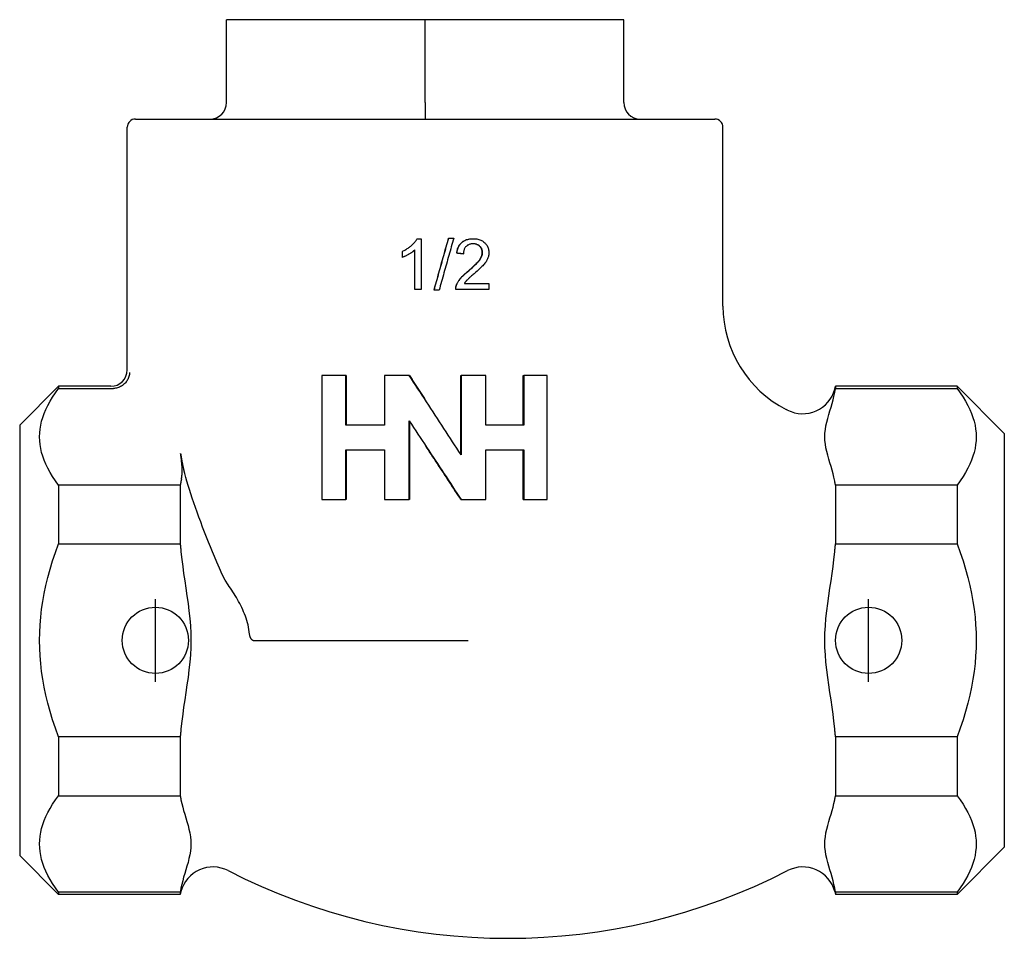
# Model space of a CAD drawing. Header units: millimetres. Extents: x 51 to 3895, y 67 to 331.
# Tile 1 of 3: x 284 to 344, y 190 to 245. Entities that reach past the tile are written whole.
import ezdxf

# ---------------------------------------------------------------- set-up
doc = ezdxf.new("R2010")
doc.units = ezdxf.units.MM
doc.layers.add('DETAIL', color=2, linetype='Continuous')
doc.layers.add('ORIGIN', color=6, linetype='Continuous')

msp = doc.modelspace()

# ---------------------------------------------------------------- linework, layer by layer
at = {"layer": 'DETAIL'}
for p, q in [((308.626, 245.083), (296.626, 245.083)), ((296.626, 240.083), (296.626, 245.083)), ((320.626, 245.083), (308.626, 245.083)), ((308.626, 240.083), (308.626, 245.083)), ((320.626, 240.083), (320.626, 245.083)), ((308.626, 240.083), (308.626, 239.083)), ((291.126, 239.083), (326.126, 239.083)), ((290.626, 223.933), (290.626, 238.583)), ((326.626, 227.775), (326.626, 238.583)), ((308.136, 231.852), (308.379, 231.852)), ((308.381, 231.852), (308.379, 231.852)), ((308.379, 231.852), (308.379, 228.79)), ((308.381, 231.852), (308.381, 228.79)), ((310.046, 231.891), (310.054, 231.891)), ((310.054, 231.891), (310.356, 231.891)), ((311.523, 231.852), (311.539, 231.852)), ((307.251, 230.724), (307.251, 231.087)), ((308.003, 228.79), (308.003, 231.175)), ((310.541, 230.971), (310.552, 230.971)), ((310.924, 230.931), (310.937, 230.931)), ((307.259, 230.724), (307.251, 230.724)), ((311.002, 229.151), (312.482, 229.151)), ((312.482, 229.151), (312.482, 228.79)), ((308.379, 228.79), (308.003, 228.79)), ((308.381, 228.79), (308.379, 228.79)), ((309.164, 228.739), (309.167, 228.739)), ((309.471, 228.739), (309.167, 228.739)), ((310.472, 228.79), (310.482, 228.79)), ((312.482, 228.79), (310.482, 228.79)), ((310.516, 229.051), (310.526, 229.051)), ((302.392, 223.592), (302.392, 216.092)), ((303.828, 223.592), (302.392, 223.592)), ((303.854, 223.592), (303.828, 223.592)), ((303.828, 220.592), (303.828, 223.592)), ((303.854, 223.592), (303.854, 220.592)), ((306.168, 223.592), (306.168, 220.592)), ((307.669, 223.592), (306.168, 223.592)), ((307.674, 223.592), (307.669, 223.592)), ((310.789, 218.806), (310.789, 223.592)), ((310.789, 223.592), (310.801, 223.592)), ((310.801, 223.592), (310.801, 218.787)), ((312.289, 223.592), (310.801, 223.592)), ((312.289, 220.592), (312.289, 223.592)), ((314.558, 220.592), (314.558, 223.592)), ((314.558, 223.592), (314.591, 223.592)), ((314.591, 223.592), (314.591, 220.592)), ((315.993, 223.592), (314.591, 223.592)), ((315.993, 216.092), (315.993, 223.592)), ((284.126, 220.583), (286.476, 222.933)), ((286.476, 222.933), (286.476, 222.796)), ((289.626, 222.933), (286.476, 222.933)), ((286.476, 222.796), (289.752, 222.796)), ((333.378, 222.756), (333.426, 222.933)), ((333.426, 222.933), (333.426, 222.796)), ((340.776, 222.933), (333.426, 222.933)), ((333.426, 222.796), (340.776, 222.796)), ((340.776, 222.933), (340.776, 222.796)), ((343.626, 220.083), (340.776, 222.933)), ((307.669, 216.092), (307.669, 220.838)), ((307.674, 220.83), (307.674, 216.092)), ((284.126, 220.583), (284.126, 194.583)), ((306.168, 220.592), (303.828, 220.592)), ((314.591, 220.592), (312.289, 220.592)), ((343.626, 220.083), (343.626, 195.083)), ((303.828, 219.092), (306.168, 219.092)), ((303.828, 216.092), (303.828, 219.092)), ((303.854, 219.092), (303.854, 216.092)), ((306.168, 219.092), (306.168, 216.092)), ((312.289, 219.092), (314.591, 219.092)), ((312.289, 216.092), (312.289, 219.092)), ((314.558, 216.092), (314.558, 219.092)), ((314.591, 219.092), (314.591, 216.092)), ((286.476, 216.966), (286.476, 213.413)), ((293.826, 216.966), (286.476, 216.966)), ((293.826, 216.966), (293.826, 213.413)), ((333.426, 216.966), (333.426, 213.413)), ((340.776, 216.966), (333.426, 216.966)), ((340.776, 216.966), (340.776, 213.413)), ((302.392, 216.092), (303.828, 216.092)), ((303.854, 216.092), (303.828, 216.092)), ((306.168, 216.092), (307.669, 216.092)), ((307.674, 216.092), (307.669, 216.092)), ((310.789, 216.092), (310.801, 216.092)), ((310.801, 216.092), (312.289, 216.092)), ((314.558, 216.092), (314.591, 216.092)), ((314.591, 216.092), (315.993, 216.092)), ((286.476, 213.413), (293.826, 213.413)), ((333.426, 213.413), (340.776, 213.413)), ((298.226, 207.583), (309.849, 207.583)), ((309.849, 207.583), (311.228, 207.583)), ((286.476, 201.754), (286.476, 198.201)), ((293.826, 201.754), (286.476, 201.754)), ((293.826, 201.754), (293.826, 198.201)), ((333.426, 201.754), (333.426, 198.201)), ((340.776, 201.754), (333.426, 201.754)), ((340.776, 201.754), (340.776, 198.201)), ((286.476, 198.201), (293.826, 198.201)), ((333.426, 198.201), (340.776, 198.201)), ((284.126, 194.583), (286.476, 192.233)), ((343.626, 195.083), (340.776, 192.233)), ((286.476, 192.371), (286.476, 192.233)), ((293.826, 192.371), (286.476, 192.371)), ((293.826, 192.233), (286.476, 192.233)), ((293.873, 192.411), (293.826, 192.233)), ((293.826, 192.371), (293.826, 192.233)), ((333.378, 192.411), (333.426, 192.233)), ((333.426, 192.371), (333.426, 192.233)), ((340.776, 192.371), (333.426, 192.371)), ((340.776, 192.233), (333.426, 192.233)), ((340.776, 192.371), (340.776, 192.233))]:
    msp.add_line(p, q, dxfattribs=at)
at = {"layer": 'DETAIL', "flags": 128}
for points in [[(307.251, 231.087), (307.303, 231.112), (307.354, 231.138), (307.404, 231.164), (307.452, 231.192), (307.5, 231.22), (307.546, 231.25), (307.592, 231.28), (307.636, 231.311), (307.679, 231.343), (307.721, 231.376), (307.762, 231.409), (307.802, 231.444), (307.84, 231.479), (307.877, 231.514), (307.911, 231.548), (307.944, 231.583), (307.975, 231.617), (308.004, 231.651), (308.03, 231.685), (308.055, 231.719), (308.078, 231.752), (308.1, 231.786), (308.119, 231.819), (308.136, 231.852)], [(309.164, 228.739), (309.201, 228.87), (309.237, 229.002), (309.274, 229.133), (309.311, 229.265), (309.348, 229.396), (309.385, 229.527), (309.421, 229.659), (309.458, 229.79), (309.495, 229.921), (309.532, 230.053), (309.568, 230.184), (309.605, 230.315), (309.642, 230.447), (309.679, 230.578), (309.715, 230.709), (309.752, 230.841), (309.789, 230.972), (309.826, 231.103), (309.862, 231.235), (309.899, 231.366), (309.936, 231.497), (309.972, 231.629), (310.009, 231.76), (310.046, 231.891)], [(309.167, 228.739), (309.204, 228.87), (309.241, 229.002), (309.278, 229.133), (309.315, 229.265), (309.352, 229.396), (309.389, 229.527), (309.426, 229.659), (309.463, 229.79), (309.5, 229.921), (309.537, 230.053), (309.574, 230.184), (309.611, 230.315), (309.648, 230.447), (309.685, 230.578), (309.721, 230.709), (309.758, 230.841), (309.795, 230.972), (309.832, 231.103), (309.869, 231.235), (309.906, 231.366), (309.943, 231.497), (309.98, 231.629), (310.017, 231.76), (310.054, 231.891)], [(310.356, 231.891), (310.32, 231.76), (310.283, 231.629), (310.246, 231.497), (310.209, 231.366), (310.172, 231.235), (310.135, 231.103), (310.098, 230.972), (310.062, 230.841), (310.025, 230.709), (309.988, 230.578), (309.951, 230.447), (309.914, 230.315), (309.877, 230.184), (309.84, 230.053), (309.803, 229.921), (309.766, 229.79), (309.729, 229.659), (309.692, 229.527), (309.655, 229.396), (309.618, 229.265), (309.581, 229.133), (309.544, 229.002), (309.508, 228.87), (309.471, 228.739)], [(310.541, 230.971), (310.549, 231.041), (310.56, 231.109), (310.574, 231.173), (310.592, 231.235), (310.612, 231.294), (310.635, 231.35), (310.661, 231.403), (310.69, 231.453), (310.722, 231.501), (310.757, 231.546), (310.796, 231.587), (310.837, 231.626), (310.881, 231.662), (310.927, 231.695), (310.976, 231.725), (311.027, 231.752), (311.08, 231.775), (311.136, 231.796), (311.195, 231.813), (311.256, 231.827), (311.319, 231.838), (311.384, 231.846), (311.452, 231.85), (311.523, 231.852)], [(310.552, 230.971), (310.56, 231.041), (310.571, 231.109), (310.585, 231.173), (310.602, 231.235), (310.623, 231.294), (310.646, 231.35), (310.672, 231.403), (310.702, 231.453), (310.734, 231.501), (310.769, 231.546), (310.808, 231.587), (310.849, 231.626), (310.893, 231.662), (310.94, 231.695), (310.989, 231.725), (311.04, 231.752), (311.094, 231.775), (311.15, 231.796), (311.209, 231.813), (311.27, 231.827), (311.334, 231.838), (311.4, 231.846), (311.468, 231.85), (311.539, 231.852)], [(311.529, 231.543), (311.486, 231.542), (311.443, 231.538), (311.402, 231.533), (311.363, 231.525), (311.325, 231.514), (311.288, 231.502), (311.253, 231.487), (311.22, 231.47), (311.188, 231.451), (311.157, 231.43), (311.128, 231.406), (311.101, 231.38), (311.075, 231.352), (311.051, 231.322), (311.03, 231.291), (311.011, 231.258), (310.994, 231.223), (310.979, 231.186), (310.967, 231.148), (310.956, 231.108), (310.948, 231.067), (310.942, 231.023), (310.939, 230.978), (310.937, 230.931)], [(312.079, 231.015), (312.077, 231.051), (312.074, 231.087), (312.069, 231.121), (312.061, 231.155), (312.052, 231.187), (312.04, 231.219), (312.026, 231.25), (312.01, 231.279), (311.992, 231.308), (311.972, 231.336), (311.949, 231.362), (311.925, 231.388), (311.898, 231.412), (311.87, 231.435), (311.841, 231.455), (311.811, 231.473), (311.779, 231.489), (311.746, 231.503), (311.712, 231.515), (311.677, 231.524), (311.64, 231.532), (311.602, 231.538), (311.562, 231.541), (311.521, 231.543)], [(312.098, 231.015), (312.097, 231.052), (312.093, 231.087), (312.088, 231.122), (312.08, 231.156), (312.07, 231.189), (312.058, 231.22), (312.044, 231.251), (312.028, 231.281), (312.009, 231.31), (311.989, 231.338), (311.966, 231.365), (311.94, 231.39), (311.914, 231.415), (311.885, 231.437), (311.856, 231.457), (311.825, 231.475), (311.793, 231.491), (311.759, 231.505), (311.724, 231.516), (311.688, 231.526), (311.65, 231.533), (311.611, 231.538), (311.571, 231.542), (311.529, 231.543)], [(311.539, 231.852), (311.61, 231.85), (311.679, 231.845), (311.745, 231.837), (311.809, 231.825), (311.87, 231.81), (311.928, 231.791), (311.984, 231.769), (312.038, 231.744), (312.089, 231.715), (312.137, 231.683), (312.183, 231.648), (312.226, 231.609), (312.266, 231.568), (312.303, 231.525), (312.336, 231.48), (312.366, 231.434), (312.392, 231.386), (312.415, 231.337), (312.434, 231.286), (312.45, 231.233), (312.462, 231.179), (312.471, 231.123), (312.476, 231.065), (312.478, 231.006)], [(308.003, 231.175), (307.98, 231.154), (307.955, 231.133), (307.93, 231.111), (307.903, 231.09), (307.875, 231.069), (307.846, 231.047), (307.816, 231.026), (307.784, 231.004), (307.752, 230.983), (307.718, 230.961), (307.683, 230.94), (307.647, 230.919), (307.61, 230.897), (307.575, 230.877), (307.539, 230.858), (307.505, 230.84), (307.471, 230.822), (307.438, 230.805), (307.405, 230.79), (307.373, 230.775), (307.342, 230.761), (307.311, 230.748), (307.281, 230.736), (307.251, 230.724)], [(308.003, 231.172), (307.98, 231.151), (307.956, 231.13), (307.93, 231.109), (307.904, 231.087), (307.876, 231.066), (307.847, 231.045), (307.817, 231.024), (307.786, 231.002), (307.753, 230.981), (307.72, 230.96), (307.685, 230.938), (307.649, 230.917), (307.613, 230.896), (307.578, 230.876), (307.543, 230.857), (307.509, 230.839), (307.476, 230.821), (307.443, 230.805), (307.411, 230.789), (307.379, 230.775), (307.348, 230.761), (307.318, 230.748), (307.288, 230.736), (307.259, 230.724)], [(310.924, 230.931), (310.908, 230.933), (310.893, 230.935), (310.877, 230.936), (310.861, 230.938), (310.845, 230.94), (310.829, 230.941), (310.813, 230.943), (310.797, 230.944), (310.781, 230.946), (310.765, 230.948), (310.749, 230.949), (310.733, 230.951), (310.717, 230.953), (310.701, 230.954), (310.685, 230.956), (310.669, 230.958), (310.653, 230.959), (310.637, 230.961), (310.621, 230.963), (310.605, 230.964), (310.589, 230.966), (310.573, 230.968), (310.557, 230.969), (310.541, 230.971)], [(310.937, 230.931), (310.921, 230.933), (310.905, 230.935), (310.889, 230.936), (310.873, 230.938), (310.857, 230.94), (310.841, 230.941), (310.825, 230.943), (310.809, 230.944), (310.793, 230.946), (310.777, 230.948), (310.761, 230.949), (310.745, 230.951), (310.729, 230.953), (310.713, 230.954), (310.696, 230.956), (310.68, 230.958), (310.664, 230.959), (310.648, 230.961), (310.632, 230.963), (310.616, 230.964), (310.6, 230.966), (310.584, 230.968), (310.568, 230.969), (310.552, 230.971)], [(311.247, 229.918), (311.326, 229.985), (311.401, 230.049), (311.472, 230.112), (311.538, 230.171), (311.599, 230.229), (311.657, 230.284), (311.709, 230.337), (311.758, 230.387), (311.802, 230.435), (311.841, 230.48), (311.876, 230.523), (311.907, 230.564), (311.935, 230.603), (311.96, 230.642), (311.982, 230.681), (312.002, 230.72), (312.02, 230.758), (312.036, 230.795), (312.049, 230.833), (312.06, 230.87), (312.068, 230.907), (312.074, 230.943), (312.077, 230.979), (312.079, 231.015)], [(311.261, 229.918), (311.341, 229.985), (311.417, 230.049), (311.488, 230.112), (311.554, 230.171), (311.616, 230.229), (311.673, 230.284), (311.727, 230.337), (311.775, 230.387), (311.819, 230.435), (311.859, 230.48), (311.895, 230.523), (311.925, 230.564), (311.953, 230.603), (311.978, 230.642), (312.001, 230.681), (312.021, 230.72), (312.039, 230.758), (312.055, 230.795), (312.068, 230.833), (312.079, 230.87), (312.087, 230.907), (312.093, 230.943), (312.097, 230.979), (312.098, 231.015)], [(312.478, 231.006), (312.477, 230.96), (312.473, 230.914), (312.467, 230.869), (312.459, 230.824), (312.449, 230.779), (312.437, 230.734), (312.422, 230.69), (312.405, 230.645), (312.385, 230.601), (312.362, 230.556), (312.336, 230.51), (312.307, 230.464), (312.275, 230.417), (312.239, 230.37), (312.201, 230.322), (312.16, 230.273), (312.113, 230.222), (312.06, 230.167), (311.999, 230.106), (311.931, 230.042), (311.856, 229.972), (311.775, 229.898), (311.686, 229.82), (311.589, 229.736)], [(310.516, 229.051), (310.529, 229.085), (310.544, 229.119), (310.56, 229.154), (310.577, 229.188), (310.595, 229.222), (310.615, 229.255), (310.636, 229.289), (310.659, 229.323), (310.682, 229.356), (310.707, 229.39), (310.733, 229.423), (310.761, 229.456), (310.79, 229.49), (310.821, 229.524), (310.854, 229.56), (310.89, 229.596), (310.927, 229.633), (310.967, 229.671), (311.008, 229.71), (311.052, 229.75), (311.097, 229.79), (311.145, 229.832), (311.195, 229.874), (311.247, 229.918)], [(310.526, 229.051), (310.54, 229.085), (310.554, 229.119), (310.57, 229.154), (310.588, 229.188), (310.606, 229.222), (310.626, 229.255), (310.647, 229.289), (310.67, 229.323), (310.694, 229.356), (310.719, 229.39), (310.745, 229.423), (310.773, 229.456), (310.802, 229.49), (310.833, 229.524), (310.867, 229.56), (310.902, 229.596), (310.94, 229.633), (310.98, 229.671), (311.021, 229.71), (311.065, 229.75), (311.111, 229.79), (311.159, 229.832), (311.209, 229.874), (311.261, 229.918)], [(311.589, 229.736), (311.535, 229.691), (311.485, 229.648), (311.437, 229.607), (311.393, 229.569), (311.352, 229.533), (311.315, 229.5), (311.28, 229.47), (311.25, 229.441), (311.222, 229.416), (311.198, 229.393), (311.177, 229.372), (311.16, 229.354), (311.144, 229.337), (311.129, 229.32), (311.114, 229.303), (311.1, 229.286), (311.086, 229.27), (311.073, 229.253), (311.06, 229.236), (311.047, 229.219), (311.035, 229.202), (311.024, 229.185), (311.013, 229.168), (311.002, 229.151)], [(310.472, 228.79), (310.472, 228.801), (310.471, 228.813), (310.472, 228.824), (310.472, 228.835), (310.472, 228.846), (310.473, 228.857), (310.474, 228.868), (310.475, 228.879), (310.476, 228.89), (310.477, 228.901), (310.479, 228.912), (310.481, 228.923), (310.482, 228.934), (310.485, 228.944), (310.487, 228.955), (310.489, 228.966), (310.492, 228.977), (310.495, 228.987), (310.498, 228.998), (310.501, 229.009), (310.504, 229.019), (310.508, 229.03), (310.512, 229.04), (310.516, 229.051)], [(310.482, 228.79), (310.482, 228.801), (310.482, 228.813), (310.482, 228.824), (310.482, 228.835), (310.482, 228.846), (310.483, 228.857), (310.484, 228.868), (310.485, 228.879), (310.486, 228.89), (310.488, 228.901), (310.489, 228.912), (310.491, 228.923), (310.493, 228.934), (310.495, 228.944), (310.497, 228.955), (310.5, 228.966), (310.502, 228.977), (310.505, 228.987), (310.508, 228.998), (310.511, 229.009), (310.515, 229.019), (310.519, 229.03), (310.522, 229.04), (310.526, 229.051)], [(290.768, 223.759), (290.764, 223.699), (290.755, 223.639), (290.743, 223.58), (290.727, 223.521), (290.708, 223.463), (290.684, 223.407), (290.657, 223.351), (290.627, 223.297), (290.594, 223.246), (290.557, 223.195), (290.517, 223.148), (290.474, 223.102), (290.428, 223.059), (290.38, 223.019), (290.329, 222.981), (290.276, 222.947), (290.221, 222.916), (290.164, 222.888), (290.105, 222.864), (290.046, 222.843), (289.985, 222.826), (289.923, 222.812), (289.861, 222.803), (289.798, 222.797)], [(310.801, 218.787), (310.671, 218.988), (310.541, 219.188), (310.411, 219.388), (310.281, 219.588), (310.15, 219.788), (310.02, 219.988), (309.89, 220.189), (309.759, 220.389), (309.629, 220.589), (309.498, 220.789), (309.368, 220.989), (309.237, 221.19), (309.106, 221.39), (308.976, 221.59), (308.845, 221.79), (308.714, 221.99), (308.584, 222.19), (308.453, 222.391), (308.322, 222.591), (308.191, 222.791), (308.061, 222.991), (307.93, 223.191), (307.8, 223.392), (307.669, 223.592)], [(307.674, 223.592), (307.714, 223.531), (307.753, 223.47), (307.793, 223.408), (307.833, 223.347), (307.872, 223.286), (307.912, 223.225), (307.952, 223.164), (307.991, 223.103), (308.031, 223.042), (308.071, 222.981), (308.11, 222.92), (308.15, 222.859), (308.19, 222.798), (308.229, 222.737), (308.269, 222.675), (308.309, 222.614), (308.348, 222.553), (308.388, 222.492), (308.428, 222.431), (308.467, 222.37), (308.507, 222.309), (308.547, 222.248), (308.586, 222.187), (308.626, 222.126)], [(286.476, 216.966), (286.286, 217.226), (286.115, 217.482), (285.961, 217.733), (285.826, 217.981), (285.707, 218.225), (285.605, 218.467), (285.519, 218.706), (285.449, 218.943), (285.395, 219.179), (285.357, 219.414), (285.334, 219.647), (285.326, 219.881), (285.334, 220.114), (285.357, 220.348), (285.395, 220.583), (285.449, 220.819), (285.519, 221.056), (285.605, 221.295), (285.707, 221.537), (285.826, 221.781), (285.961, 222.029), (286.115, 222.28), (286.286, 222.536), (286.476, 222.796)], [(289.752, 222.796), (289.754, 222.796), (289.756, 222.796), (289.758, 222.796), (289.76, 222.796), (289.762, 222.796), (289.763, 222.796), (289.765, 222.796), (289.767, 222.796), (289.769, 222.796), (289.771, 222.796), (289.773, 222.796), (289.775, 222.796), (289.777, 222.796), (289.779, 222.796), (289.781, 222.796), (289.783, 222.796), (289.784, 222.796), (289.786, 222.796), (289.788, 222.797), (289.79, 222.797), (289.792, 222.797), (289.794, 222.797), (289.796, 222.797), (289.798, 222.797)], [(333.378, 217.208), (333.33, 217.436), (333.276, 217.653), (333.217, 217.865), (333.153, 218.084), (333.085, 218.308), (333.018, 218.535), (332.953, 218.764), (332.895, 218.993), (332.847, 219.221), (332.811, 219.446), (332.788, 219.666), (332.78, 219.881), (332.788, 220.095), (332.811, 220.316), (332.847, 220.541), (332.895, 220.769), (332.953, 220.998), (333.018, 221.227), (333.085, 221.454), (333.153, 221.678), (333.217, 221.897), (333.276, 222.109), (333.33, 222.326), (333.378, 222.554)], [(333.378, 222.554), (333.38, 222.564), (333.382, 222.574), (333.384, 222.584), (333.386, 222.594), (333.388, 222.604), (333.39, 222.614), (333.392, 222.624), (333.394, 222.634), (333.396, 222.644), (333.398, 222.654), (333.4, 222.664), (333.402, 222.674), (333.404, 222.684), (333.406, 222.695), (333.408, 222.705), (333.41, 222.715), (333.412, 222.725), (333.414, 222.735), (333.416, 222.745), (333.418, 222.755), (333.42, 222.765), (333.422, 222.775), (333.424, 222.786), (333.426, 222.796)], [(340.776, 222.796), (340.966, 222.536), (341.137, 222.28), (341.29, 222.029), (341.426, 221.781), (341.545, 221.537), (341.647, 221.295), (341.733, 221.056), (341.803, 220.819), (341.857, 220.583), (341.895, 220.348), (341.918, 220.114), (341.926, 219.881), (341.918, 219.647), (341.895, 219.414), (341.857, 219.179), (341.803, 218.943), (341.733, 218.706), (341.647, 218.467), (341.545, 218.225), (341.426, 217.981), (341.29, 217.733), (341.137, 217.482), (340.966, 217.226), (340.776, 216.966)], [(307.669, 220.838), (307.8, 220.64), (307.93, 220.442), (308.061, 220.244), (308.191, 220.047), (308.322, 219.849), (308.453, 219.651), (308.584, 219.453), (308.714, 219.256), (308.845, 219.058), (308.976, 218.86), (309.106, 218.662), (309.237, 218.465), (309.368, 218.267), (309.498, 218.069), (309.629, 217.871), (309.759, 217.674), (309.89, 217.476), (310.02, 217.278), (310.15, 217.08), (310.281, 216.883), (310.411, 216.685), (310.541, 216.487), (310.671, 216.29), (310.801, 216.092)], [(310.789, 216.092), (310.699, 216.229), (310.609, 216.367), (310.519, 216.504), (310.429, 216.641), (310.34, 216.779), (310.25, 216.916), (310.16, 217.054), (310.07, 217.191), (309.98, 217.328), (309.889, 217.466), (309.799, 217.603), (309.709, 217.741), (309.619, 217.878), (309.529, 218.015), (309.439, 218.153), (309.348, 218.29), (309.258, 218.428), (309.168, 218.565), (309.077, 218.702), (308.987, 218.84), (308.897, 218.977), (308.807, 219.115), (308.716, 219.252), (308.626, 219.389)], [(293.851, 218.87), (293.856, 218.829), (293.862, 218.788), (293.868, 218.748), (293.874, 218.708), (293.88, 218.668), (293.887, 218.629), (293.894, 218.59), (293.9, 218.55), (293.908, 218.51), (293.915, 218.47), (293.923, 218.43), (293.93, 218.39), (293.938, 218.349), (293.947, 218.308), (293.955, 218.267), (293.964, 218.226), (293.973, 218.185), (293.982, 218.143), (293.991, 218.101), (294.001, 218.059), (294.011, 218.017), (294.021, 217.975), (294.031, 217.932), (294.041, 217.89)], [(293.899, 217.337), (293.909, 217.385), (293.917, 217.435), (293.925, 217.488), (293.931, 217.543), (293.936, 217.601), (293.94, 217.659), (293.943, 217.72), (293.944, 217.781), (293.945, 217.844), (293.944, 217.908), (293.943, 217.972), (293.94, 218.036), (293.936, 218.102), (293.931, 218.169), (293.926, 218.238), (293.919, 218.308), (293.912, 218.379), (293.904, 218.451), (293.896, 218.523), (293.887, 218.594), (293.878, 218.665), (293.869, 218.734), (293.86, 218.803), (293.851, 218.87)], [(296.719, 210.945), (296.547, 211.223), (296.369, 211.566), (296.195, 211.94), (296.032, 212.312), (295.891, 212.649), (295.772, 212.936), (295.654, 213.226), (295.536, 213.522), (295.417, 213.824), (295.298, 214.128), (295.181, 214.433), (295.067, 214.737), (294.955, 215.036), (294.848, 215.329), (294.745, 215.616), (294.647, 215.896), (294.553, 216.169), (294.464, 216.436), (294.381, 216.696), (294.302, 216.949), (294.229, 217.194), (294.161, 217.433), (294.098, 217.665), (294.041, 217.89)], [(293.873, 217.208), (293.871, 217.198), (293.87, 217.188), (293.868, 217.178), (293.866, 217.168), (293.864, 217.158), (293.862, 217.148), (293.86, 217.138), (293.858, 217.128), (293.856, 217.118), (293.854, 217.108), (293.852, 217.098), (293.85, 217.088), (293.848, 217.078), (293.846, 217.067), (293.844, 217.057), (293.842, 217.047), (293.84, 217.037), (293.838, 217.027), (293.836, 217.017), (293.834, 217.007), (293.832, 216.997), (293.83, 216.987), (293.828, 216.976), (293.826, 216.966)], [(293.899, 217.337), (293.898, 217.332), (293.897, 217.327), (293.896, 217.321), (293.895, 217.316), (293.894, 217.311), (293.893, 217.305), (293.892, 217.3), (293.89, 217.295), (293.889, 217.289), (293.888, 217.284), (293.887, 217.278), (293.886, 217.273), (293.885, 217.268), (293.884, 217.262), (293.883, 217.257), (293.882, 217.252), (293.881, 217.246), (293.88, 217.241), (293.879, 217.235), (293.878, 217.23), (293.876, 217.225), (293.875, 217.219), (293.874, 217.214), (293.873, 217.208)], [(333.426, 216.966), (333.424, 216.976), (333.422, 216.987), (333.42, 216.997), (333.418, 217.007), (333.416, 217.017), (333.414, 217.027), (333.412, 217.037), (333.41, 217.047), (333.408, 217.057), (333.406, 217.067), (333.404, 217.078), (333.402, 217.088), (333.4, 217.098), (333.398, 217.108), (333.396, 217.118), (333.394, 217.128), (333.392, 217.138), (333.39, 217.148), (333.388, 217.158), (333.386, 217.168), (333.384, 217.178), (333.382, 217.188), (333.38, 217.198), (333.378, 217.208)], [(286.476, 201.754), (286.286, 202.274), (286.115, 202.785), (285.961, 203.287), (285.826, 203.783), (285.707, 204.271), (285.605, 204.755), (285.519, 205.233), (285.449, 205.708), (285.395, 206.179), (285.357, 206.649), (285.334, 207.116), (285.326, 207.583), (285.334, 208.05), (285.357, 208.518), (285.395, 208.987), (285.449, 209.459), (285.519, 209.934), (285.605, 210.412), (285.707, 210.895), (285.826, 211.384), (285.961, 211.879), (286.115, 212.382), (286.286, 212.893), (286.476, 213.413)], [(293.826, 213.413), (293.828, 213.393), (293.83, 213.372), (293.832, 213.352), (293.834, 213.332), (293.836, 213.312), (293.838, 213.291), (293.84, 213.271), (293.842, 213.251), (293.844, 213.231), (293.846, 213.21), (293.848, 213.19), (293.85, 213.17), (293.852, 213.15), (293.854, 213.13), (293.856, 213.11), (293.858, 213.09), (293.86, 213.069), (293.862, 213.049), (293.864, 213.029), (293.866, 213.009), (293.868, 212.989), (293.87, 212.969), (293.871, 212.949), (293.873, 212.929)], [(333.378, 212.929), (333.38, 212.949), (333.382, 212.969), (333.384, 212.989), (333.386, 213.009), (333.388, 213.029), (333.39, 213.049), (333.392, 213.069), (333.394, 213.09), (333.396, 213.11), (333.398, 213.13), (333.4, 213.15), (333.402, 213.17), (333.404, 213.19), (333.406, 213.21), (333.408, 213.231), (333.41, 213.251), (333.412, 213.271), (333.414, 213.291), (333.416, 213.312), (333.418, 213.332), (333.42, 213.352), (333.422, 213.372), (333.424, 213.393), (333.426, 213.413)], [(340.776, 213.413), (340.966, 212.893), (341.137, 212.382), (341.29, 211.879), (341.426, 211.384), (341.545, 210.895), (341.647, 210.412), (341.733, 209.934), (341.803, 209.459), (341.857, 208.987), (341.895, 208.518), (341.918, 208.05), (341.926, 207.583), (341.918, 207.116), (341.895, 206.649), (341.857, 206.179), (341.803, 205.708), (341.733, 205.233), (341.647, 204.755), (341.545, 204.271), (341.426, 203.783), (341.29, 203.287), (341.137, 202.785), (340.966, 202.274), (340.776, 201.754)], [(293.873, 212.929), (293.921, 212.474), (293.976, 212.039), (294.034, 211.615), (294.099, 211.177), (294.167, 210.73), (294.234, 210.276), (294.299, 209.818), (294.357, 209.36), (294.405, 208.904), (294.441, 208.454), (294.464, 208.012), (294.472, 207.583), (294.464, 207.154), (294.441, 206.713), (294.405, 206.263), (294.357, 205.807), (294.299, 205.349), (294.234, 204.891), (294.167, 204.437), (294.099, 203.99), (294.034, 203.552), (293.976, 203.127), (293.921, 202.693), (293.873, 202.238)], [(333.378, 202.238), (333.33, 202.693), (333.276, 203.127), (333.217, 203.552), (333.153, 203.99), (333.085, 204.437), (333.018, 204.891), (332.953, 205.349), (332.895, 205.807), (332.847, 206.263), (332.811, 206.713), (332.788, 207.154), (332.78, 207.583), (332.788, 208.012), (332.811, 208.454), (332.847, 208.904), (332.895, 209.36), (332.953, 209.818), (333.018, 210.276), (333.085, 210.73), (333.153, 211.177), (333.217, 211.615), (333.276, 212.039), (333.33, 212.474), (333.378, 212.929)], [(298.018, 207.959), (298.001, 208.1), (297.98, 208.24), (297.954, 208.379), (297.924, 208.516), (297.889, 208.651), (297.851, 208.785), (297.808, 208.918), (297.762, 209.05), (297.713, 209.18), (297.66, 209.309), (297.605, 209.436), (297.547, 209.562), (297.486, 209.687), (297.423, 209.81), (297.358, 209.932), (297.292, 210.051), (297.223, 210.17), (297.154, 210.286), (297.083, 210.401), (297.011, 210.514), (296.939, 210.624), (296.866, 210.733), (296.792, 210.84), (296.719, 210.945)], [(298.226, 207.583), (298.213, 207.586), (298.2, 207.592), (298.188, 207.598), (298.176, 207.606), (298.165, 207.615), (298.154, 207.624), (298.144, 207.634), (298.134, 207.646), (298.124, 207.658), (298.114, 207.671), (298.104, 207.685), (298.095, 207.701), (298.085, 207.717), (298.077, 207.735), (298.068, 207.753), (298.06, 207.773), (298.053, 207.793), (298.046, 207.814), (298.04, 207.836), (298.034, 207.859), (298.029, 207.883), (298.024, 207.907), (298.021, 207.933), (298.018, 207.959)], [(293.873, 202.238), (293.871, 202.218), (293.87, 202.198), (293.868, 202.178), (293.866, 202.158), (293.864, 202.138), (293.862, 202.118), (293.86, 202.097), (293.858, 202.077), (293.856, 202.057), (293.854, 202.037), (293.852, 202.017), (293.85, 201.997), (293.848, 201.977), (293.846, 201.956), (293.844, 201.936), (293.842, 201.916), (293.84, 201.896), (293.838, 201.876), (293.836, 201.855), (293.834, 201.835), (293.832, 201.815), (293.83, 201.795), (293.828, 201.774), (293.826, 201.754)], [(333.426, 201.754), (333.424, 201.774), (333.422, 201.795), (333.42, 201.815), (333.418, 201.835), (333.416, 201.855), (333.414, 201.876), (333.412, 201.896), (333.41, 201.916), (333.408, 201.936), (333.406, 201.956), (333.404, 201.977), (333.402, 201.997), (333.4, 202.017), (333.398, 202.037), (333.396, 202.057), (333.394, 202.077), (333.392, 202.097), (333.39, 202.118), (333.388, 202.138), (333.386, 202.158), (333.384, 202.178), (333.382, 202.198), (333.38, 202.218), (333.378, 202.238)], [(286.476, 192.371), (286.286, 192.631), (286.115, 192.887), (285.961, 193.138), (285.826, 193.385), (285.707, 193.63), (285.605, 193.871), (285.519, 194.111), (285.449, 194.348), (285.395, 194.584), (285.357, 194.818), (285.334, 195.052), (285.326, 195.286), (285.334, 195.519), (285.357, 195.753), (285.395, 195.988), (285.449, 196.224), (285.519, 196.461), (285.605, 196.7), (285.707, 196.942), (285.826, 197.186), (285.961, 197.434), (286.115, 197.685), (286.286, 197.941), (286.476, 198.201)], [(293.826, 198.201), (293.828, 198.19), (293.83, 198.18), (293.832, 198.17), (293.834, 198.16), (293.836, 198.15), (293.838, 198.14), (293.84, 198.13), (293.842, 198.12), (293.844, 198.109), (293.846, 198.099), (293.848, 198.089), (293.85, 198.079), (293.852, 198.069), (293.854, 198.059), (293.856, 198.049), (293.858, 198.039), (293.86, 198.029), (293.862, 198.019), (293.864, 198.009), (293.866, 197.999), (293.868, 197.989), (293.87, 197.979), (293.871, 197.969), (293.873, 197.959)], [(333.378, 197.959), (333.38, 197.969), (333.382, 197.979), (333.384, 197.989), (333.386, 197.999), (333.388, 198.009), (333.39, 198.019), (333.392, 198.029), (333.394, 198.039), (333.396, 198.049), (333.398, 198.059), (333.4, 198.069), (333.402, 198.079), (333.404, 198.089), (333.406, 198.099), (333.408, 198.109), (333.41, 198.12), (333.412, 198.13), (333.414, 198.14), (333.416, 198.15), (333.418, 198.16), (333.42, 198.17), (333.422, 198.18), (333.424, 198.19), (333.426, 198.201)], [(340.776, 198.201), (340.966, 197.941), (341.137, 197.685), (341.29, 197.434), (341.426, 197.186), (341.545, 196.942), (341.647, 196.7), (341.733, 196.461), (341.803, 196.224), (341.857, 195.988), (341.895, 195.753), (341.918, 195.519), (341.926, 195.286), (341.918, 195.052), (341.895, 194.818), (341.857, 194.584), (341.803, 194.348), (341.733, 194.111), (341.647, 193.871), (341.545, 193.63), (341.426, 193.385), (341.29, 193.138), (341.137, 192.887), (340.966, 192.631), (340.776, 192.371)], [(293.873, 197.959), (293.921, 197.731), (293.976, 197.514), (294.034, 197.302), (294.099, 197.083), (294.167, 196.859), (294.234, 196.632), (294.299, 196.403), (294.357, 196.174), (294.405, 195.946), (294.441, 195.721), (294.464, 195.5), (294.472, 195.286), (294.464, 195.071), (294.441, 194.851), (294.405, 194.626), (294.357, 194.398), (294.299, 194.168), (294.234, 193.94), (294.167, 193.713), (294.099, 193.489), (294.034, 193.27), (293.976, 193.058), (293.921, 192.84), (293.873, 192.613)], [(333.378, 192.613), (333.33, 192.84), (333.276, 193.058), (333.217, 193.27), (333.153, 193.489), (333.085, 193.713), (333.018, 193.94), (332.953, 194.168), (332.895, 194.398), (332.847, 194.626), (332.811, 194.851), (332.788, 195.071), (332.78, 195.286), (332.788, 195.5), (332.811, 195.721), (332.847, 195.946), (332.895, 196.174), (332.953, 196.403), (333.018, 196.632), (333.085, 196.859), (333.153, 197.083), (333.217, 197.302), (333.276, 197.514), (333.33, 197.731), (333.378, 197.959)], [(293.873, 192.613), (293.871, 192.603), (293.87, 192.593), (293.868, 192.583), (293.866, 192.573), (293.864, 192.563), (293.862, 192.553), (293.86, 192.543), (293.858, 192.533), (293.856, 192.523), (293.854, 192.513), (293.852, 192.503), (293.85, 192.493), (293.848, 192.482), (293.846, 192.472), (293.844, 192.462), (293.842, 192.452), (293.84, 192.442), (293.838, 192.432), (293.836, 192.422), (293.834, 192.412), (293.832, 192.402), (293.83, 192.391), (293.828, 192.381), (293.826, 192.371)], [(333.426, 192.371), (333.424, 192.381), (333.422, 192.391), (333.42, 192.402), (333.418, 192.412), (333.416, 192.422), (333.414, 192.432), (333.412, 192.442), (333.41, 192.452), (333.408, 192.462), (333.406, 192.472), (333.404, 192.482), (333.402, 192.493), (333.4, 192.503), (333.398, 192.513), (333.396, 192.523), (333.394, 192.533), (333.392, 192.543), (333.39, 192.553), (333.388, 192.563), (333.386, 192.573), (333.384, 192.583), (333.382, 192.593), (333.38, 192.603), (333.378, 192.613)]]:
    msp.add_lwpolyline(points, dxfattribs=at)
at = {"layer": 'DETAIL'}
for centre, radius, start, end in [((295.626, 240.083), 1, 270, 0), ((321.626, 240.083), 1, 180, 270), ((291.126, 238.583), 0.5, 90, 180), ((326.126, 238.583), 0.5, 0, 90), ((333.626, 227.775), 7, 180, 242.96431), ((289.626, 223.933), 1, 270, 0), ((331.447, 223.274), 2, 242.81018, 345), ((313.626, 188.583), 37, 62.81017, 62.96431), ((295.805, 191.893), 2, 62.81013, 165), ((313.626, 226.583), 37, 242.81018, 297.18983), ((331.447, 191.893), 2, 15, 117.18982)]:
    msp.add_arc(centre, radius, start, end, dxfattribs=at)
at = {"layer": 'ORIGIN'}
for p, q in [((292.326, 205.083), (292.326, 210.083)), ((335.426, 205.083), (335.426, 210.083))]:
    msp.add_line(p, q, dxfattribs=at)
for centre in [(292.326, 207.583), (335.426, 207.583)]:
    msp.add_circle(centre, 2, dxfattribs=at)

doc.saveas('drawing.dxf')
